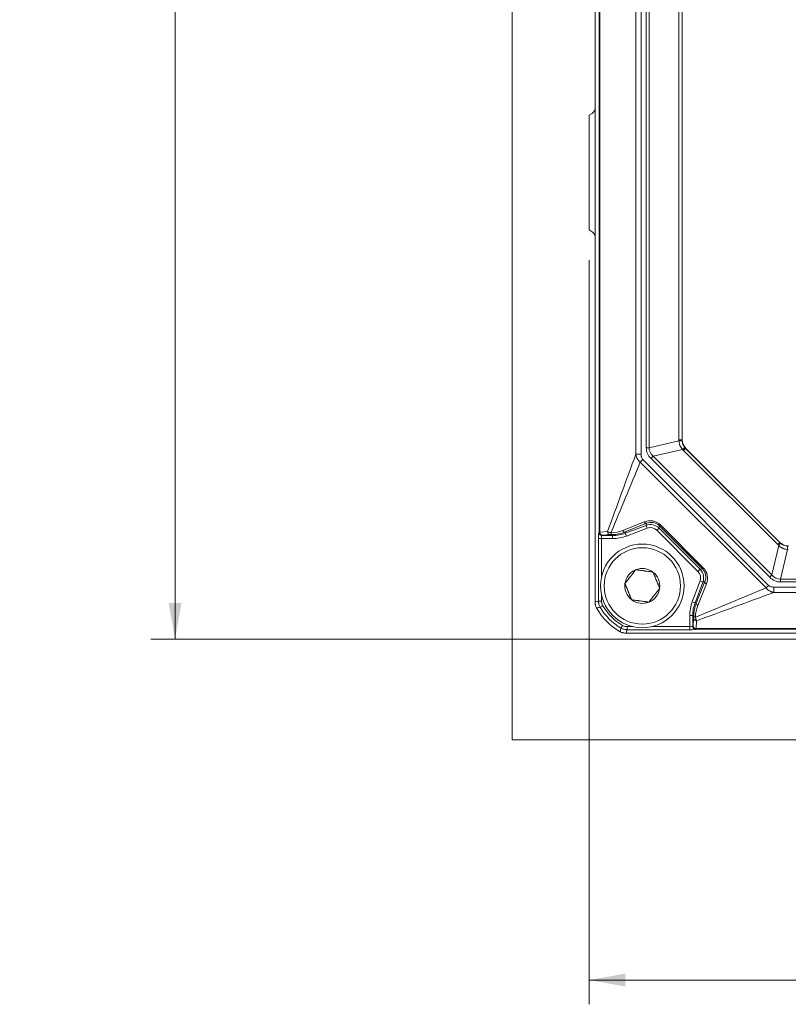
# Model space of a CAD drawing. Header units: millimetres. Extents: x 0 to 837, y 0 to 589.
# Tile 23 of 167: x 127 to 190, y 218 to 299. Entities that reach past the tile are written whole.
import ezdxf

# ---------------------------------------------------------------- set-up
doc = ezdxf.new("R2010")
doc.units = ezdxf.units.MM
doc.layers.add('1', color=7, linetype='Continuous', true_color=0xffffff)
doc.styles.add('ideas_simplex', font='simplex.shx')
doc.dimstyles.get("Standard").update_dxf_attribs({"dimtxt": 0.18, "dimasz": 0.18, "dimexe": 0.18, "dimexo": 0.0625, "dimgap": 0.09, "dimtad": 0, "dimtih": 1, "dimtoh": 1, "dimdec": 4, "dimzin": 0, "dimdsep": 46, "dimtxsty": 'Standard', "dimcen": 0.09, "dimadec": 0, "dimazin": 0, "dimtfac": 1, "dimtdec": 4, "dimtofl": 0, "dimtmove": 0, "dimatfit": 3, "dimfxl": 1, "dimtolj": 1, "dimtzin": 0, "dimarcsym": 0})

# ---------------------------------------------------------------- blocks, each defined once
blk = doc.blocks.new('_U7')
at = {"layer": '1', "color": 152, "lineweight": 13}
for p, q in [((192.383103, 373.859267), (137.61844, 373.859267)), ((192.383103, 247.859267), (137.61844, 247.859267))]:
    blk.add_line(p, q, dxfattribs=at)
at = {"layer": '1', "color": 27, "lineweight": 13}
blk.add_line((139.61844, 373.859267), (139.61844, 247.859267), dxfattribs=at)
at = {"layer": '1', "color": 87, "lineweight": 25}
for p, q in [((138.11844, 319.446767), (132.49344, 319.446767)), ((132.49344, 319.446767), (132.49344, 317.946767)), ((138.11844, 317.946767), (138.11844, 319.446767)), ((132.49344, 303.771767), (132.49344, 302.271767)), ((138.11844, 302.271767), (138.11844, 303.771767)), ((132.49344, 302.271767), (138.11844, 302.271767))]:
    blk.add_line(p, q, dxfattribs=at)
at = {"layer": '1', "color": 27, "lineweight": 18}
for points in [[(139.61844, 373.859267), (140.147421, 370.859269), (139.089459, 370.859265)], [(139.61844, 247.859267), (139.089459, 250.859265), (140.147421, 250.859269)]]:
    blk.add_solid(points, dxfattribs=at)
at = {"layer": '1', "color": 87, "linetype": 'Continuous', "lineweight": 25, "char_height": 3, "attachment_point": 7, "rotation": 90.00000004, "line_spacing_factor": 1.204819, "style": 'ideas_simplex'}
for s, insert in [('\\W1.3563;4.961', (137.96494, 303.719267)), ('\\W1.2254;126', (130.65244, 306.689267))]:
    blk.add_mtext(s, dxfattribs=dict(at, insert=insert))
blk = doc.blocks.new('_U8')
at = {"layer": '1', "color": 152, "lineweight": 13}
for p, q in [((173.775949, 279.13047), (173.775949, 217.739527)), ((274.776101, 279.13047), (274.776101, 217.739527))]:
    blk.add_line(p, q, dxfattribs=at)
at = {"layer": '1', "color": 87, "lineweight": 25}
for p, q in [((217.188525, 226.864527), (215.688525, 226.864527)), ((215.688525, 226.864527), (215.688525, 221.239527)), ((232.863525, 226.864527), (231.363525, 226.864527)), ((232.863525, 221.239527), (232.863525, 226.864527)), ((215.688525, 221.239527), (217.188525, 221.239527)), ((231.363525, 221.239527), (232.863525, 221.239527))]:
    blk.add_line(p, q, dxfattribs=at)
at = {"layer": '1', "color": 27, "lineweight": 13}
blk.add_line((173.775949, 219.739527), (274.776101, 219.739527), dxfattribs=at)
at = {"layer": '1', "color": 27, "lineweight": 18}
for points in [[(173.775949, 219.739527), (176.775947, 220.268508), (176.775951, 219.210546)], [(274.776101, 219.739527), (271.776103, 219.210546), (271.776099, 220.268508)]]:
    blk.add_solid(points, dxfattribs=at)
at = {"layer": '1', "color": 87, "linetype": 'Continuous', "lineweight": 25, "char_height": 3, "attachment_point": 7, "rotation": 0.00000004, "line_spacing_factor": 1.204819, "style": 'ideas_simplex'}
for s, insert in [('\\W1.4646;101', (220.130025, 228.999527)), ('\\W1.2255;3.976', (217.160025, 221.687027))]:
    blk.add_mtext(s, dxfattribs=dict(at, insert=insert))

msp = doc.modelspace()

# ---------------------------------------------------------------- linework, layer by layer
at = {"layer": '1', "color": 251, "linetype": 'Continuous', "lineweight": 18}
for q in [(167.423, 380.215), (281.129, 239.555)]:
    msp.add_line((167.423, 239.555), q, dxfattribs=at)
at = {"layer": '1', "color": 143, "linetype": 'Continuous', "lineweight": 18}
for p, q in [((174.276, 250.923), (174.276, 370.796)), ((181.476, 357.405), (181.476, 264.313)), ((174.028, 291.234), (173.776, 291.088)), ((173.776, 291.088), (173.776, 281.63)), ((174.028, 281.484), (173.776, 281.63)), ((181.769, 263.607), (189.523, 255.852)), ((176.839, 248.359), (176.84, 248.359)), ((271.713, 248.359), (176.839, 248.359))]:
    msp.add_line(p, q, dxfattribs=at)
at = {"layer": '1', "color": 143, "linetype": 'Continuous', "lineweight": 13}
for p, q in [((174.604, 256.693), (174.604, 365.026)), ((174.658, 365.022), (174.658, 256.696)), ((177.637, 263.117), (177.637, 358.601)), ((178.082, 358.601), (178.082, 263.117)), ((178.501, 263.663), (178.501, 358.056)), ((178.736, 358.056), (178.736, 263.663)), ((181.193, 264.306), (181.193, 357.413)), ((181.458, 357.413), (181.458, 264.306)), ((178.736, 263.663), (181.195, 264.228)), ((181.193, 264.306), (181.458, 264.306)), ((181.458, 264.306), (181.476, 264.313)), ((178.501, 263.663), (178.736, 263.663)), ((181.503, 263.515), (179.077, 262.958)), ((181.75, 263.599), (181.581, 263.43)), ((189.347, 255.664), (181.581, 263.43)), ((181.769, 263.607), (181.75, 263.599)), ((181.75, 263.599), (189.516, 255.833)), ((177.637, 263.117), (178.082, 263.117)), ((178.005, 262.468), (178.22, 262.683)), ((188.384, 252.088), (178.005, 262.468)), ((178.22, 262.683), (188.6, 252.303)), ((179.077, 262.958), (178.893, 262.773)), ((188.69, 252.976), (178.893, 262.773)), ((179.077, 262.958), (188.874, 253.161)), ((176.56, 256.835), (178.339, 257.552)), ((174.658, 256.696), (175.302, 256.74)), ((178.534, 257.425), (176.755, 256.709)), ((176.773, 256.61), (178.497, 257.256)), ((178.585, 257.022), (176.861, 256.376)), ((178.497, 257.256), (178.534, 257.425)), ((178.497, 257.256), (178.585, 257.022)), ((179.554, 257.026), (179.378, 256.85)), ((182.766, 253.461), (179.378, 256.85)), ((179.596, 257.219), (179.554, 257.026)), ((179.554, 257.026), (182.943, 253.638)), ((179.665, 257.288), (179.596, 257.219)), ((183.136, 253.68), (179.596, 257.219)), ((179.665, 257.288), (183.205, 253.749)), ((174.564, 250.999), (174.564, 256.17)), ((174.814, 256.17), (174.564, 256.17)), ((174.581, 256.67), (174.604, 256.693)), ((174.814, 256.17), (174.814, 253.035)), ((175.722, 256.17), (174.814, 256.17)), ((174.854, 256.443), (174.831, 256.42)), ((174.831, 256.42), (175.722, 256.42)), ((175.524, 256.49), (174.881, 256.446)), ((175.585, 256.639), (175.601, 256.639)), ((175.708, 256.497), (175.693, 256.497)), ((175.722, 256.42), (175.708, 256.497)), ((175.722, 256.42), (175.722, 256.17)), ((176.755, 256.709), (176.773, 256.61)), ((176.773, 256.61), (176.861, 256.376)), ((188.874, 253.161), (189.432, 255.586)), ((189.516, 255.833), (189.347, 255.664)), ((189.516, 255.833), (189.523, 255.852)), ((190.145, 255.278), (189.58, 252.819)), ((182.943, 253.638), (182.766, 253.461)), ((182.943, 253.638), (183.136, 253.68)), ((183.205, 253.749), (183.136, 253.68)), ((182.293, 250.944), (182.938, 252.668)), ((183.172, 252.581), (182.938, 252.668)), ((188.874, 253.161), (188.69, 252.976)), ((189.58, 252.819), (189.58, 252.585)), ((189.58, 252.819), (258.972, 252.819)), ((183.172, 252.581), (182.527, 250.856)), ((182.626, 250.839), (183.342, 252.617)), ((183.468, 252.422), (182.752, 250.643)), ((183.342, 252.617), (183.172, 252.581)), ((188.384, 252.088), (188.6, 252.303)), ((189.034, 252.165), (259.518, 252.165)), ((189.034, 252.165), (189.034, 251.72)), ((258.972, 252.585), (189.58, 252.585)), ((174.814, 251.484), (174.814, 250.999)), ((259.518, 251.72), (189.034, 251.72)), ((174.814, 250.999), (174.564, 250.999)), ((174.915, 250.623), (174.699, 250.498)), ((182.527, 250.856), (182.293, 250.944)), ((182.527, 250.856), (182.626, 250.839)), ((182.087, 248.898), (182.087, 249.806)), ((182.337, 249.806), (182.087, 249.806)), ((182.414, 249.792), (182.337, 249.806)), ((182.337, 249.806), (182.337, 248.914)), ((182.363, 248.964), (182.407, 249.608)), ((182.413, 249.776), (182.414, 249.792)), ((182.556, 249.684), (182.556, 249.668)), ((176.54, 248.998), (176.414, 248.782)), ((176.915, 248.898), (176.915, 248.648)), ((176.915, 248.898), (177.401, 248.898)), ((182.087, 248.648), (176.915, 248.648)), ((178.951, 248.898), (182.087, 248.898)), ((182.087, 248.898), (182.087, 248.648)), ((182.337, 248.914), (182.359, 248.937)), ((182.609, 248.687), (182.587, 248.665)), ((265.943, 248.687), (182.609, 248.687)), ((182.657, 249.385), (182.613, 248.742)), ((182.613, 248.742), (265.939, 248.742))]:
    msp.add_line(p, q, dxfattribs=at)
at = {"layer": '1', "color": 252, "linetype": 'Continuous', "lineweight": 18}
msp.add_circle((178.176, 252.259), 3.45, dxfattribs=at)
at = {"layer": '1', "color": 252, "linetype": 'Continuous', "lineweight": 13}
msp.add_circle((178.176, 252.259), 3.15, dxfattribs=at)
at = {"layer": '1', "color": 252, "linetype": 'Continuous', "lineweight": 18}
for start, end in [(112.52267, 172.52267), (52.52267, 112.52267), (352.52267, 52.52267), (172.52267, 232.52267), (292.52267, 352.52267), (232.52267, 292.52267)]:
    msp.add_arc((178.176, 252.259), 1.443, start, end, dxfattribs=at)
at = {"layer": '1', "color": 143, "linetype": 'Continuous', "lineweight": 18}
msp.add_arc((178.776, 252.859), 5, 208.95277, 241.04723, dxfattribs=at)
at = {"layer": '1', "color": 143, "linetype": 'Continuous', "lineweight": 13}
for radius in [4.712, 4.462]:
    msp.add_arc((178.776, 252.859), radius, 210.08196, 239.91804, dxfattribs=at)
at = {"layer": '1', "color": 143, "linetype": 'Continuous', "lineweight": 18}
for centre, major_axis, ratio, start_param, end_param in [((173.774, 291.667), (-0.42, 0.275), 0.995307, 2.678818, 3.719801), ((173.774, 281.051), (0.42, 0.275), 0.995307, 5.704977, 6.74596), ((182.477, 264.314), (-0.925, -0.383), 0.999286, 5.890739, 6.675632), ((190.23, 256.56), (-0.383, -0.925), 0.999286, 5.890739, 6.675632)]:
    msp.add_ellipse(centre, major_axis=major_axis, ratio=ratio, start_param=start_param, end_param=end_param, dxfattribs=at)
at = {"layer": '1', "color": 143, "linetype": 'Continuous', "lineweight": 13}
for centre, major_axis, ratio, start_param, end_param in [((182.722, 264.318), (1.499, 0.311), 0.979278, 2.940851, 2.992651), ((180.961, 264.228), (-0.499, -0.026), 0.028055, 2.058604, 3.10597), ((182.488, 264.318), (1.009, 0.213), 0.968913, 2.939746, 2.991546), ((183.828, 264.618), (5.297, 1.217), 0.459968, 3.036268, 3.422049), ((183.828, 264.618), (5.073, 1.166), 0.384233, 3.036268, 3.422049), ((181.318, 263.331), (-0.38, -0.325), 0.048236, 3.177553, 4.165674), ((182.676, 264.504), (1.283, 0.843), 0.976273, 3.263891, 3.341206), ((182.491, 264.32), (0.867, 0.566), 0.964505, 3.2646, 3.341915), ((178.773, 256.363), (0.604, 1.138), 0.967518, 5.994916, 7.137628), ((178.447, 257.659), (-0.093, 0.232), 0.576727, 1.811664, 3.09886), ((178.881, 256.471), (0.485, 0.919), 0.959533, 5.994634, 7.137346), ((175.524, 256.74), (-0.017, 0.249), 0.890041, 1.510048, 3.064963), ((175.591, 259.444), (0.799, 2.695), 0.972581, 3.44114, 3.799017), ((176.668, 256.943), (-0.093, 0.232), 0.576727, 1.811664, 3.09886), ((178.847, 256.318), (0.212, 0.978), 0.999569, 5.711829, 6.854541), ((178.847, 256.318), (-0.159, -0.734), 0.999139, 2.570237, 3.712949), ((174.582, 256.17), (0, -0.5), 0.034921, 3.176499, 4.712389), ((174.831, 256.67), (0.177, -0.177), 0.998783, 3.9276, 5.497178), ((175.104, 256.692), (0.5, 0), 0.01746, 2.669177, 3.106686), ((174.854, 256.693), (0.177, -0.177), 0.998783, 3.9276, 5.497178), ((174.881, 256.696), (0.017, -0.249), 0.890041, 4.651641, 6.206556), ((174.832, 256.17), (0, -0.25), 0.069842, 3.176499, 4.712389), ((175.104, 256.442), (0.25, 0), 0.034921, 2.669177, 3.106686), ((175.693, 256.746), (0.005, -0.25), 0.483905, 5.148113, 6.243295), ((175.708, 256.747), (0.005, -0.25), 0.483905, 5.148113, 6.243295), ((175.698, 259.551), (0.874, 2.934), 0.974849, 3.441502, 3.799379), ((175.722, 259.422), (0.535, -2.954), 0.999266, 6.104247, 6.462124), ((175.722, 259.422), (-0.579, 3.2), 0.999371, 2.962654, 3.320531), ((190.421, 256.759), (0.843, 1.283), 0.976273, 2.941979, 3.019294), ((189.247, 255.401), (0.325, 0.38), 0.048236, 5.259103, 6.247225), ((190.237, 256.575), (0.566, 0.867), 0.964505, 2.941271, 3.018586), ((190.145, 255.044), (0.026, 0.499), 0.028055, 0.035622, 1.082989), ((190.235, 256.806), (0.311, 1.499), 0.979278, 3.290534, 3.342334), ((190.235, 256.571), (0.213, 1.009), 0.968913, 3.291642, 3.343442), ((182.235, 252.931), (0.978, 0.212), 0.999569, 5.711829, 6.854541), ((182.388, 252.964), (0.919, 0.485), 0.959533, 5.429025, 6.571737), ((182.28, 252.856), (1.138, 0.604), 0.967518, 5.428743, 6.571455), ((182.235, 252.931), (-0.734, -0.159), 0.999139, 2.570237, 3.712949), ((190.534, 257.911), (1.217, 5.297), 0.459968, 2.861136, 3.246918), ((190.534, 257.911), (1.166, 5.073), 0.384233, 2.861136, 3.246918), ((183.576, 252.53), (0.232, -0.093), 0.576727, 3.184326, 4.471521), ((185.339, 249.805), (3.2, -0.579), 0.999371, 2.962654, 3.320531), ((185.339, 249.805), (2.954, -0.535), 0.999266, 2.962654, 3.320531), ((185.468, 249.782), (2.934, 0.874), 0.974849, 2.483806, 2.841683), ((185.36, 249.674), (2.695, 0.799), 0.972581, 2.484168, 2.842045), ((182.86, 250.751), (0.232, -0.093), 0.576727, 3.184326, 4.471521), ((182.657, 249.608), (-0.249, 0.017), 0.890041, 0.076629, 1.631544), ((182.663, 249.776), (-0.25, 0.005), 0.483905, 0.03989, 1.135072), ((182.663, 249.792), (0.25, -0.005), 0.483905, 3.181483, 4.276665), ((182.087, 248.915), (0.25, 0), 0.069842, 4.712389, 6.248279), ((182.087, 248.665), (0.5, 0), 0.034921, 4.712389, 6.248279), ((182.587, 248.914), (0.177, -0.177), 0.998783, 3.9276, 5.497178), ((182.359, 249.187), (0, -0.25), 0.034921, 0.034907, 0.472416), ((182.609, 248.937), (0.177, -0.177), 0.998783, 3.9276, 5.497178), ((182.613, 248.964), (0.249, -0.017), 0.890041, 3.218222, 4.773137), ((182.609, 249.187), (0, -0.5), 0.01746, 0.034907, 0.472416)]:
    msp.add_ellipse(centre, major_axis=major_axis, ratio=ratio, start_param=start_param, end_param=end_param, dxfattribs=at)
for points, knots in [([(181.503, 263.515), (181.455, 263.563), (181.413, 263.614), (181.339, 263.723), (181.307, 263.78), (181.273, 263.857), (181.267, 263.873), (181.255, 263.904), (181.239, 263.951), (181.226, 263.999), (181.205, 264.095), (181.197, 264.161), (181.195, 264.228)], [0, 0, 0, 0, 0.25, 0.25, 0.5, 0.5, 0.5625, 0.5625, 0.625, 0.75, 0.75, 1, 1, 1, 1]), ([(181.46, 264.254), (181.462, 264.199), (181.47, 264.145), (181.487, 264.065), (181.494, 264.039), (181.506, 263.999), (181.511, 263.986), (181.52, 263.961), (181.525, 263.948), (181.55, 263.884), (181.574, 263.835), (181.63, 263.742), (181.662, 263.698), (181.698, 263.656)], [0, 0, 0, 0, 0.25, 0.25, 0.375, 0.375, 0.4375, 0.4375, 0.5, 0.5, 0.75, 0.75, 1, 1, 1, 1]), ([(178.005, 262.468), (178.002, 262.47), (177.999, 262.473), (177.992, 262.478), (177.983, 262.485), (177.961, 262.504), (177.919, 262.542), (177.886, 262.578), (177.855, 262.615), (177.845, 262.628), (177.825, 262.653), (177.797, 262.692), (177.756, 262.76), (177.728, 262.817), (177.709, 262.86), (177.703, 262.875), (177.692, 262.905), (177.676, 262.949), (177.663, 262.995), (177.652, 263.04), (177.647, 263.063), (177.642, 263.086), (177.639, 263.102), (177.638, 263.11), (177.637, 263.117)], [0, 0, 0, 0, 0.015625, 0.015625, 0.03125, 0.0625, 0.125, 0.25, 0.25, 0.3125, 0.3125, 0.375, 0.5, 0.625, 0.625, 0.6875, 0.6875, 0.75, 0.875, 0.875, 0.9375, 0.96875, 0.96875, 1, 1, 1, 1]), ([(178.082, 263.117), (178.082, 263.078), (178.084, 263.039), (178.091, 262.981), (178.094, 262.962), (178.101, 262.924), (178.105, 262.905), (178.121, 262.849), (178.134, 262.812), (178.161, 262.76), (178.171, 262.743), (178.194, 262.712), (178.206, 262.697), (178.22, 262.683)], [0, 0, 0, 0, 0.25, 0.25, 0.375, 0.375, 0.5, 0.5, 0.75, 0.75, 0.875, 0.875, 1, 1, 1, 1]), ([(175.302, 256.74), (175.304, 256.739), (175.306, 256.738), (175.31, 256.736), (175.315, 256.732), (175.33, 256.725), (175.344, 256.718), (175.373, 256.705), (175.395, 256.696), (175.443, 256.679), (175.469, 256.67), (175.511, 256.658), (175.525, 256.654), (175.547, 256.648), (175.558, 256.645), (175.572, 256.642), (175.577, 256.641), (175.581, 256.64), (175.583, 256.639), (175.585, 256.639)], [0, 0, 0, 0, 0.03125, 0.03125, 0.0625, 0.125, 0.25, 0.25, 0.5, 0.5, 0.75, 0.75, 0.875, 0.875, 0.9375, 0.96875, 0.984375, 0.984375, 1, 1, 1, 1]), ([(175.693, 256.497), (175.674, 256.496), (175.657, 256.496), (175.625, 256.495), (175.609, 256.494), (175.581, 256.493), (175.568, 256.493), (175.545, 256.492), (175.534, 256.491), (175.524, 256.49)], [0, 0, 0, 0, 0.25, 0.25, 0.5, 0.5, 0.75, 0.75, 1, 1, 1, 1]), ([(190.145, 255.278), (190.078, 255.28), (189.946, 255.296), (189.821, 255.336), (189.744, 255.37), (189.729, 255.377), (189.699, 255.392), (189.654, 255.415), (189.612, 255.441), (189.531, 255.496), (189.48, 255.539), (189.432, 255.586)], [0, 0, 0, 0, 0.25, 0.5, 0.5, 0.5625, 0.5625, 0.625, 0.75, 0.75, 1, 1, 1, 1]), ([(189.572, 255.781), (189.614, 255.745), (189.659, 255.714), (189.728, 255.671), (189.752, 255.658), (189.801, 255.634), (189.826, 255.623), (189.903, 255.592), (190.008, 255.56), (190.116, 255.546), (190.171, 255.543)], [0, 0, 0, 0, 0.25, 0.25, 0.375, 0.375, 0.5, 0.5, 0.75, 1, 1, 1, 1]), ([(189.034, 251.72), (189.026, 251.721), (189.019, 251.723), (189.003, 251.725), (188.98, 251.73), (188.926, 251.742), (188.881, 251.755), (188.836, 251.77), (188.821, 251.775), (188.791, 251.786), (188.747, 251.804), (188.705, 251.825), (188.622, 251.871), (188.57, 251.906), (188.508, 251.958), (188.495, 251.969), (188.471, 251.991), (188.448, 252.014), (188.421, 252.044), (188.402, 252.066), (188.395, 252.075), (188.389, 252.082), (188.387, 252.085), (188.384, 252.088)], [0, 0, 0, 0, 0.03125, 0.03125, 0.0625, 0.125, 0.25, 0.25, 0.3125, 0.3125, 0.375, 0.5, 0.5, 0.75, 0.75, 0.8125, 0.8125, 0.875, 0.9375, 0.96875, 0.984375, 0.984375, 1, 1, 1, 1]), ([(188.6, 252.303), (188.614, 252.289), (188.629, 252.277), (188.661, 252.254), (188.678, 252.244), (188.73, 252.217), (188.766, 252.204), (188.821, 252.188), (188.84, 252.184), (188.879, 252.177), (188.898, 252.174), (188.956, 252.167), (188.995, 252.165), (189.034, 252.165)], [0, 0, 0, 0, 0.125, 0.125, 0.25, 0.25, 0.5, 0.5, 0.625, 0.625, 0.75, 0.75, 1, 1, 1, 1]), ([(174.699, 250.498), (174.677, 250.536), (174.658, 250.575), (174.624, 250.656), (174.61, 250.697), (174.593, 250.76), (174.588, 250.782), (174.579, 250.825), (174.576, 250.846), (174.567, 250.911), (174.564, 250.955), (174.564, 250.999)], [0, 0, 0, 0, 0.25, 0.25, 0.5, 0.5, 0.625, 0.625, 0.75, 0.75, 1, 1, 1, 1]), ([(174.814, 250.999), (174.814, 250.966), (174.816, 250.933), (174.825, 250.868), (174.831, 250.836), (174.848, 250.772), (174.859, 250.741), (174.884, 250.681), (174.899, 250.651), (174.915, 250.623)], [0, 0, 0, 0, 0.25, 0.25, 0.5, 0.5, 0.75, 0.75, 1, 1, 1, 1]), ([(182.407, 249.608), (182.408, 249.617), (182.408, 249.628), (182.41, 249.651), (182.41, 249.664), (182.411, 249.693), (182.412, 249.708), (182.413, 249.741), (182.413, 249.758), (182.413, 249.776)], [0, 0, 0, 0, 0.25, 0.25, 0.5, 0.5, 0.75, 0.75, 1, 1, 1, 1]), ([(182.556, 249.668), (182.557, 249.661), (182.559, 249.653), (182.563, 249.638), (182.569, 249.616), (182.575, 249.594), (182.587, 249.553), (182.595, 249.527), (182.608, 249.49), (182.613, 249.479), (182.621, 249.457), (182.63, 249.436), (182.639, 249.418), (182.646, 249.405), (182.648, 249.401), (182.652, 249.393), (182.655, 249.389), (182.657, 249.385)], [0, 0, 0, 0, 0.0625, 0.0625, 0.125, 0.25, 0.25, 0.5, 0.5, 0.625, 0.625, 0.75, 0.875, 0.875, 0.9375, 0.9375, 1, 1, 1, 1]), ([(176.915, 248.648), (176.893, 248.648), (176.872, 248.648), (176.828, 248.651), (176.806, 248.653), (176.741, 248.662), (176.698, 248.671), (176.614, 248.693), (176.572, 248.707), (176.491, 248.741), (176.452, 248.76), (176.414, 248.782)], [0, 0, 0, 0, 0.125, 0.125, 0.25, 0.25, 0.5, 0.5, 0.75, 0.75, 1, 1, 1, 1]), ([(176.54, 248.998), (176.568, 248.982), (176.597, 248.967), (176.658, 248.942), (176.689, 248.932), (176.752, 248.915), (176.784, 248.908), (176.85, 248.9), (176.882, 248.898), (176.915, 248.898)], [0, 0, 0, 0, 0.25, 0.25, 0.5, 0.5, 0.75, 0.75, 1, 1, 1, 1])]:
    msp.add_open_spline(points, degree=3, knots=knots, dxfattribs=at)
for points in [[(175.302, 256.74), (176.08, 258.866), (176.858, 260.992), (177.637, 263.117)], [(178.005, 262.468), (177.198, 260.525), (176.392, 258.582), (175.585, 256.639)], [(182.556, 249.668), (184.498, 250.475), (186.441, 251.282), (188.384, 252.088)], [(189.034, 251.72), (186.908, 250.942), (184.783, 250.163), (182.657, 249.385)], [(174.276, 250.923), (174.372, 250.947), (174.468, 250.973), (174.564, 250.999)], [(174.699, 250.498), (174.599, 250.478), (174.5, 250.458), (174.401, 250.439)], [(176.356, 248.484), (176.375, 248.583), (176.395, 248.683), (176.414, 248.782)], [(176.915, 248.648), (176.889, 248.552), (176.864, 248.455), (176.839, 248.359)]]:
    msp.add_open_spline(points, degree=3, dxfattribs=at)
at = {"layer": '1', "color": 252, "linetype": 'Continuous', "lineweight": 18}
for points, knots in [([(177.623, 253.593), (177.589, 253.548), (177.554, 253.503), (177.484, 253.411), (177.448, 253.364), (177.375, 253.269), (177.338, 253.221), (177.282, 253.147), (177.263, 253.122), (177.234, 253.085), (177.224, 253.072), (177.205, 253.047), (177.195, 253.034), (177.147, 252.972), (177.109, 252.922), (177.034, 252.824), (176.996, 252.775), (176.941, 252.703), (176.922, 252.679), (176.886, 252.631), (176.868, 252.608), (176.814, 252.538), (176.779, 252.492), (176.745, 252.447)], [0, 0, 0, 0, 0.125, 0.125, 0.25, 0.25, 0.375, 0.375, 0.4375, 0.4375, 0.46875, 0.46875, 0.5, 0.5, 0.625, 0.625, 0.75, 0.75, 0.8125, 0.8125, 0.875, 0.875, 1, 1, 1, 1]), ([(179.054, 253.405), (178.998, 253.412), (178.942, 253.419), (178.827, 253.435), (178.769, 253.442), (178.65, 253.458), (178.59, 253.466), (178.498, 253.478), (178.467, 253.482), (178.42, 253.488), (178.404, 253.49), (178.373, 253.494), (178.357, 253.496), (178.279, 253.506), (178.217, 253.515), (178.094, 253.531), (178.033, 253.539), (177.942, 253.551), (177.912, 253.555), (177.853, 253.562), (177.824, 253.566), (177.736, 253.578), (177.679, 253.585), (177.623, 253.593)], [0, 0, 0, 0, 0.125, 0.125, 0.25, 0.25, 0.375, 0.375, 0.4375, 0.4375, 0.46875, 0.46875, 0.5, 0.5, 0.625, 0.625, 0.75, 0.75, 0.8125, 0.8125, 0.875, 0.875, 1, 1, 1, 1]), ([(179.607, 252.071), (179.586, 252.123), (179.564, 252.176), (179.53, 252.256), (179.519, 252.284), (179.496, 252.339), (179.485, 252.367), (179.45, 252.451), (179.426, 252.507), (179.379, 252.621), (179.355, 252.679), (179.325, 252.753), (179.319, 252.767), (179.306, 252.797), (179.288, 252.84), (179.27, 252.883), (179.235, 252.969), (179.211, 253.026), (179.177, 253.109), (179.165, 253.137), (179.143, 253.192), (179.131, 253.219), (179.098, 253.3), (179.076, 253.353), (179.054, 253.405)], [0, 0, 0, 0, 0.125, 0.125, 0.1875, 0.1875, 0.25, 0.25, 0.375, 0.375, 0.5, 0.5, 0.53125, 0.53125, 0.5625, 0.625, 0.625, 0.75, 0.75, 0.8125, 0.8125, 0.875, 0.875, 1, 1, 1, 1]), ([(176.745, 252.447), (176.766, 252.395), (176.788, 252.343), (176.822, 252.262), (176.833, 252.234), (176.856, 252.179), (176.868, 252.151), (176.902, 252.068), (176.926, 252.012), (176.961, 251.926), (176.979, 251.883), (176.997, 251.839), (177.009, 251.81), (177.015, 251.795), (177.046, 251.722), (177.07, 251.664), (177.117, 251.549), (177.141, 251.493), (177.175, 251.409), (177.187, 251.381), (177.21, 251.326), (177.221, 251.299), (177.255, 251.218), (177.276, 251.165), (177.298, 251.114)], [0, 0, 0, 0, 0.125, 0.125, 0.1875, 0.1875, 0.25, 0.25, 0.375, 0.375, 0.4375, 0.46875, 0.46875, 0.5, 0.5, 0.625, 0.625, 0.75, 0.75, 0.8125, 0.8125, 0.875, 0.875, 1, 1, 1, 1]), ([(178.729, 250.926), (178.763, 250.971), (178.798, 251.016), (178.868, 251.108), (178.904, 251.154), (178.977, 251.249), (179.014, 251.297), (179.07, 251.371), (179.089, 251.396), (179.118, 251.434), (179.128, 251.446), (179.147, 251.472), (179.157, 251.484), (179.205, 251.547), (179.243, 251.596), (179.318, 251.695), (179.356, 251.743), (179.411, 251.816), (179.43, 251.84), (179.466, 251.887), (179.484, 251.911), (179.538, 251.981), (179.573, 252.026), (179.607, 252.071)], [0, 0, 0, 0, 0.125, 0.125, 0.25, 0.25, 0.375, 0.375, 0.4375, 0.4375, 0.46875, 0.46875, 0.5, 0.5, 0.625, 0.625, 0.75, 0.75, 0.8125, 0.8125, 0.875, 0.875, 1, 1, 1, 1]), ([(177.298, 251.114), (177.354, 251.106), (177.41, 251.099), (177.525, 251.084), (177.583, 251.076), (177.702, 251.061), (177.762, 251.053), (177.854, 251.041), (177.885, 251.037), (177.932, 251.031), (177.948, 251.028), (177.979, 251.024), (177.995, 251.022), (178.073, 251.012), (178.135, 251.004), (178.258, 250.988), (178.319, 250.98), (178.41, 250.968), (178.44, 250.964), (178.499, 250.956), (178.528, 250.952), (178.616, 250.941), (178.673, 250.933), (178.729, 250.926)], [0, 0, 0, 0, 0.125, 0.125, 0.25, 0.25, 0.375, 0.375, 0.4375, 0.4375, 0.46875, 0.46875, 0.5, 0.5, 0.625, 0.625, 0.75, 0.75, 0.8125, 0.8125, 0.875, 0.875, 1, 1, 1, 1])]:
    msp.add_open_spline(points, degree=3, knots=knots, dxfattribs=at)
at = {"layer": '1', "color": 143, "linetype": 'Continuous', "lineweight": 18}
for points in [[(174.401, 250.439), (174.38, 250.476), (174.345, 250.552), (174.318, 250.631), (174.303, 250.692), (174.298, 250.713), (174.29, 250.754), (174.287, 250.775), (174.279, 250.838), (174.276, 250.88), (174.276, 250.923)], [(176.839, 248.359), (176.797, 248.359), (176.713, 248.365), (176.631, 248.38), (176.57, 248.396), (176.55, 248.402), (176.51, 248.415), (176.49, 248.422), (176.431, 248.446), (176.393, 248.464), (176.356, 248.484)]]:
    msp.add_open_spline(points, degree=3, knots=[0, 0, 0, 0, 0.25, 0.5, 0.5, 0.625, 0.625, 0.75, 0.75, 1, 1, 1, 1], dxfattribs=at)

# ---------------------------------------------------------------- dimensions: what is measured, and where the dimension line sits
at = {"layer": '1', "color": 87, "linetype": 'Continuous', "lineweight": 25}
dim = msp.add_linear_dim(base=(139.618, 373.859), p1=(196.002, 247.859), p2=(194.883, 373.859), angle=270, text='<>\\P[\\C87;{\\H1.00x;\\Fsimplex.shx;4.961\\Fsimplex.shx;}\\C87; ]', dimstyle='Standard', override={"dimtxt": 3, "dimasz": 3, "dimexe": 2, "dimexo": 2.5, "dimgap": 1.5, "dimtad": 1, "dimtih": 0, "dimtoh": 0, "dimdec": 2, "dimlfac": 1, "dimzin": 8, "dimdsep": 44, "dimlunit": 2, "dimtxsty": 'ideas_simplex', "dimsah": 1, "dimse1": 0, "dimse2": 0, "dimsd1": 0, "dimsd2": 0, "dimclrd": 27, "dimclre": 152, "dimclrt": 87, "dimtol": 0, "dimtm": -0.1, "dimtfac": 0.5, "dimtdec": 2, "dimtofl": 1, "dimtmove": 0, "dimtzin": 8, "dimlwd": 13, "dimlwe": 13}, dxfattribs=at)
dim.commit()
dim.dimension.update_dxf_attribs({"geometry": '_U7', "text_midpoint": (139.618, 310.859), "dimtype": 160})
dim = msp.add_linear_dim(base=(173.776, 219.74), p1=(274.776, 282.103), p2=(173.776, 281.63), text='<>\\P[\\C87;{\\H1.00x;\\Fsimplex.shx;3.976\\Fsimplex.shx;}\\C87; ]', dimstyle='Standard', override={"dimtxt": 3, "dimasz": 3, "dimexe": 2, "dimexo": 2.5, "dimgap": 1.5, "dimtad": 1, "dimtih": 0, "dimtoh": 0, "dimdec": 2, "dimlfac": 1, "dimzin": 8, "dimdsep": 44, "dimlunit": 2, "dimtxsty": 'ideas_simplex', "dimsah": 1, "dimse1": 0, "dimse2": 0, "dimsd1": 0, "dimsd2": 0, "dimclrd": 27, "dimclre": 152, "dimclrt": 87, "dimtol": 0, "dimtm": -0.1, "dimtfac": 0.5, "dimtdec": 2, "dimtofl": 1, "dimtmove": 0, "dimtzin": 8, "dimlwd": 13, "dimlwe": 13}, dxfattribs=at)
dim.commit()
dim.dimension.update_dxf_attribs({"geometry": '_U8', "text_midpoint": (224.276, 219.74), "dimtype": 160})

doc.saveas('drawing.dxf')
